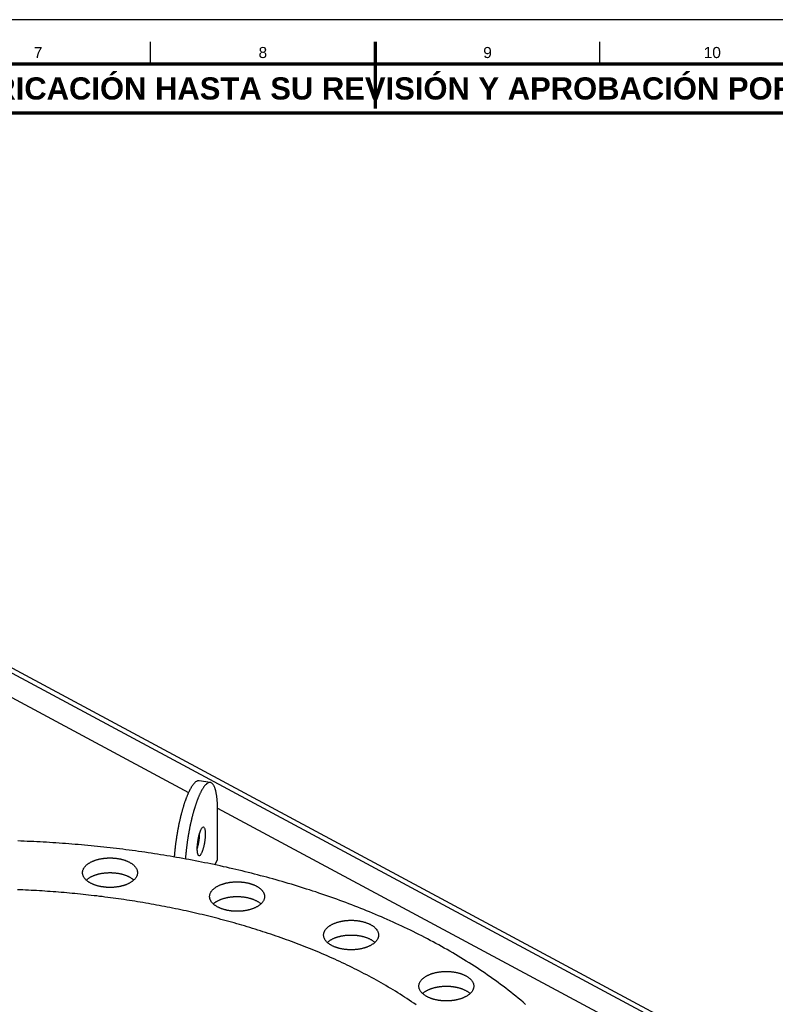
# Model space of a CAD drawing. Header units: millimetres. Extents: x 0 to 841, y 0 to 594.
# Tile 30 of 31: x 345 to 516, y 372 to 594. Entities that reach past the tile are written whole.
import ezdxf
from ezdxf.enums import TextEntityAlignment as Align

# ---------------------------------------------------------------- set-up
doc = ezdxf.new("R2010")
doc.units = ezdxf.units.MM
for name, color, linetype, lineweight in [('FINA', 7, 'CONTINUOUS', 25), ('MARCO', 7, 'CONTINUOUS', 70), ('TXT', 7, 'CONTINUOUS', 25)]:
    doc.layers.add(name, color=color, linetype=linetype, lineweight=lineweight)
doc.styles.add('STD', font='LiberationSans-Regular.ttf')
doc.styles.add('STDB', font='LiberationSans-Bold.ttf')

msp = doc.modelspace()

# ---------------------------------------------------------------- linework, layer by layer
at = {"layer": 'FINA'}
for p, q in [((374.81, 584), (374.81, 589)), ((425.5, 584), (425.5, 589)), ((476.19, 584), (476.19, 589))]:
    msp.add_line(p, q, dxfattribs=at)
msp.add_lwpolyline([(0, 0), (841, 0), (841, 594), (0, 594)], close=True, dxfattribs=at)
for points in [[(334.47, 451.57), (598.47, 309.83)], [(335.5, 452.12), (599.5, 310.38)], [(335.5, 445.48), (383.4, 419.76)], [(385.77, 422.39), (385.65, 422.4), (385.53, 422.39), (385.42, 422.36), (385.3, 422.32), (385.19, 422.26), (385.09, 422.2), (384.99, 422.13), (384.9, 422.05), (384.81, 421.97), (384.72, 421.89), (384.64, 421.8), (384.56, 421.71), (384.49, 421.62), (384.41, 421.52), (384.34, 421.42), (384.27, 421.33), (384.2, 421.23), (384.14, 421.13), (384.07, 421.02), (384.01, 420.92), (383.95, 420.82), (383.89, 420.71), (383.83, 420.61), (383.77, 420.5), (383.71, 420.4), (383.66, 420.29), (383.6, 420.18), (383.55, 420.07), (383.5, 419.97), (383.44, 419.86), (383.39, 419.75), (383.34, 419.64), (383.29, 419.53), (383.24, 419.42), (383.2, 419.31), (383.15, 419.2), (383.1, 419.08), (383.06, 418.97), (383.01, 418.86), (382.97, 418.75), (382.92, 418.64), (382.88, 418.52), (382.84, 418.41), (382.8, 418.3), (382.75, 418.19), (382.71, 418.07), (382.67, 417.96), (382.63, 417.85), (382.59, 417.73), (382.55, 417.62), (382.51, 417.5), (382.48, 417.39), (382.44, 417.27), (382.4, 417.16), (382.36, 417.05), (382.33, 416.93), (382.29, 416.82), (382.25, 416.7), (382.22, 416.59), (382.18, 416.47), (382.15, 416.35), (382.11, 416.24), (382.08, 416.12), (382.05, 416.01), (382.01, 415.89), (381.98, 415.78), (381.95, 415.66), (381.92, 415.54), (381.88, 415.43), (381.85, 415.31), (381.82, 415.19), (381.79, 415.08), (381.76, 414.96), (381.73, 414.84), (381.7, 414.73), (381.67, 414.61), (381.64, 414.49), (381.61, 414.38), (381.58, 414.26), (381.55, 414.14), (381.53, 414.03), (381.5, 413.91), (381.47, 413.79), (381.44, 413.67), (381.42, 413.56), (381.39, 413.44), (381.36, 413.32), (381.34, 413.2), (381.31, 413.09), (381.29, 412.97), (381.26, 412.85), (381.23, 412.73), (381.21, 412.61), (381.19, 412.5), (381.16, 412.38), (381.14, 412.26), (381.11, 412.14), (381.09, 412.02), (381.07, 411.91), (381.04, 411.79), (381.02, 411.67), (381, 411.55), (380.98, 411.43), (380.95, 411.31), (380.93, 411.19), (380.91, 411.08), (380.89, 410.96), (380.87, 410.84), (380.85, 410.72), (380.83, 410.6), (380.81, 410.48), (380.79, 410.36), (380.77, 410.24), (380.75, 410.13), (380.73, 410.01), (380.71, 409.89), (380.69, 409.77), (380.67, 409.65), (380.65, 409.53), (380.64, 409.41), (380.62, 409.29), (380.6, 409.17), (380.58, 409.05), (380.57, 408.93), (380.55, 408.81), (380.53, 408.69), (380.52, 408.58), (380.5, 408.46), (380.48, 408.34), (380.47, 408.22), (380.45, 408.1), (380.44, 407.98), (380.42, 407.86), (380.41, 407.74), (380.4, 407.62), (380.38, 407.5), (380.37, 407.38), (380.35, 407.26), (380.34, 407.14), (380.33, 407.02), (380.32, 406.9), (380.3, 406.78), (380.29, 406.66), (380.28, 406.54), (380.27, 406.42), (380.26, 406.3), (380.25, 406.18), (380.23, 406.06), (380.22, 405.94), (380.21, 405.82), (380.2, 405.7), (380.19, 405.58), (380.18, 405.46), (380.18, 405.34), (380.17, 405.22)], [(388.3, 422), (388.18, 422.01), (388.06, 422), (387.94, 421.97), (387.83, 421.93), (387.72, 421.88), (387.62, 421.81), (387.52, 421.74), (387.43, 421.67), (387.34, 421.59), (387.25, 421.5), (387.17, 421.42), (387.09, 421.33), (387.01, 421.23), (386.94, 421.14), (386.87, 421.04), (386.8, 420.94), (386.73, 420.85), (386.66, 420.74), (386.6, 420.64), (386.54, 420.54), (386.47, 420.44), (386.41, 420.33), (386.35, 420.23), (386.3, 420.12), (386.24, 420.02), (386.18, 419.91), (386.13, 419.8), (386.08, 419.7), (386.02, 419.59), (385.97, 419.48), (385.92, 419.37), (385.87, 419.26), (385.82, 419.15), (385.77, 419.04), (385.73, 418.93), (385.68, 418.82), (385.63, 418.71), (385.59, 418.6), (385.54, 418.49), (385.5, 418.38), (385.45, 418.26), (385.41, 418.15), (385.37, 418.04), (385.33, 417.93), (385.28, 417.81), (385.24, 417.7), (385.2, 417.59), (385.16, 417.48), (385.12, 417.36), (385.08, 417.25), (385.04, 417.13), (385.01, 417.02), (384.97, 416.91), (384.93, 416.79), (384.89, 416.68), (384.86, 416.56), (384.82, 416.45), (384.78, 416.33), (384.75, 416.22), (384.71, 416.1), (384.68, 415.99), (384.65, 415.87), (384.61, 415.76), (384.58, 415.64), (384.54, 415.53), (384.51, 415.41), (384.48, 415.3), (384.45, 415.18), (384.42, 415.07), (384.38, 414.95), (384.35, 414.83), (384.32, 414.72), (384.29, 414.6), (384.26, 414.48), (384.23, 414.37), (384.2, 414.25), (384.17, 414.14), (384.14, 414.02), (384.11, 413.9), (384.09, 413.79), (384.06, 413.67), (384.03, 413.55), (384, 413.43), (383.97, 413.32), (383.95, 413.2), (383.92, 413.08), (383.89, 412.97), (383.87, 412.85), (383.84, 412.73), (383.82, 412.61), (383.79, 412.5), (383.77, 412.38), (383.74, 412.26), (383.72, 412.14), (383.69, 412.03), (383.67, 411.91), (383.64, 411.79), (383.62, 411.67), (383.6, 411.55), (383.57, 411.44), (383.55, 411.32), (383.53, 411.2), (383.51, 411.08), (383.49, 410.96), (383.46, 410.85), (383.44, 410.73), (383.42, 410.61), (383.4, 410.49), (383.38, 410.37), (383.36, 410.25), (383.34, 410.14), (383.32, 410.02), (383.3, 409.9), (383.28, 409.78), (383.26, 409.66), (383.24, 409.54), (383.22, 409.42), (383.2, 409.31), (383.18, 409.19), (383.17, 409.07), (383.15, 408.95), (383.13, 408.83), (383.11, 408.71), (383.1, 408.59), (383.08, 408.47), (383.06, 408.35), (383.05, 408.24), (383.03, 408.12), (383.02, 408), (383, 407.88), (382.98, 407.76), (382.97, 407.64), (382.95, 407.52), (382.94, 407.4), (382.93, 407.28), (382.91, 407.16), (382.9, 407.04), (382.88, 406.92), (382.87, 406.8), (382.86, 406.68), (382.85, 406.57), (382.83, 406.45), (382.82, 406.33), (382.81, 406.21), (382.8, 406.09), (382.79, 405.97), (382.77, 405.85), (382.76, 405.73), (382.75, 405.61), (382.74, 405.49), (382.73, 405.37), (382.72, 405.25), (382.71, 405.13), (382.7, 405.01), (382.7, 404.89), (382.69, 404.77)], [(388.3, 422), (385.77, 422.39)], [(389.95, 415.67), (389.95, 415.79), (389.95, 415.91), (389.95, 416.03), (389.94, 416.15), (389.94, 416.27), (389.94, 416.39), (389.94, 416.51), (389.93, 416.63), (389.93, 416.75), (389.93, 416.87), (389.92, 416.99), (389.92, 417.11), (389.91, 417.23), (389.9, 417.35), (389.9, 417.47), (389.89, 417.59), (389.88, 417.71), (389.87, 417.83), (389.86, 417.95), (389.85, 418.07), (389.84, 418.19), (389.83, 418.3), (389.82, 418.42), (389.8, 418.54), (389.79, 418.66), (389.77, 418.78), (389.76, 418.9), (389.74, 419.02), (389.72, 419.14), (389.7, 419.26), (389.68, 419.38), (389.66, 419.49), (389.64, 419.61), (389.62, 419.73), (389.59, 419.85), (389.57, 419.96), (389.54, 420.08), (389.51, 420.2), (389.48, 420.31), (389.44, 420.43), (389.41, 420.54), (389.37, 420.66), (389.33, 420.77), (389.29, 420.88), (389.24, 421), (389.2, 421.1), (389.14, 421.21), (389.09, 421.32), (389.03, 421.42), (388.96, 421.52), (388.89, 421.62), (388.81, 421.71), (388.72, 421.79), (388.63, 421.87), (388.52, 421.93), (388.41, 421.97), (388.3, 422)], [(389.94, 416.25), (506.01, 353.93)], [(389.95, 404.59), (389.95, 415.67)], [(385.76, 405.5), (385.66, 405.55), (385.58, 405.64), (385.53, 405.75), (385.49, 405.86), (385.46, 405.98), (385.43, 406.1), (385.41, 406.22), (385.4, 406.34), (385.38, 406.46), (385.38, 406.58), (385.37, 406.7), (385.36, 406.82), (385.36, 406.94), (385.36, 407.06), (385.36, 407.18), (385.36, 407.3), (385.37, 407.42), (385.37, 407.54), (385.38, 407.66), (385.39, 407.78), (385.4, 407.9), (385.41, 408.02), (385.42, 408.14), (385.43, 408.26), (385.45, 408.38), (385.46, 408.5), (385.48, 408.62), (385.49, 408.74), (385.51, 408.85), (385.53, 408.97), (385.55, 409.09), (385.57, 409.21), (385.59, 409.33), (385.61, 409.45), (385.64, 409.57), (385.66, 409.68), (385.69, 409.8), (385.72, 409.92), (385.74, 410.04), (385.77, 410.15), (385.81, 410.27), (385.84, 410.38), (385.87, 410.5), (385.91, 410.61), (385.94, 410.73), (385.98, 410.84), (386.02, 410.96), (386.06, 411.07), (386.11, 411.18), (386.16, 411.29), (386.21, 411.4), (386.26, 411.51), (386.32, 411.61), (386.39, 411.71), (386.46, 411.81), (386.54, 411.9), (386.64, 411.96), (386.76, 411.98)], [(386.76, 411.98), (386.87, 411.92), (386.95, 411.82), (387, 411.71), (387.04, 411.58), (387.08, 411.46), (387.1, 411.33), (387.12, 411.2), (387.13, 411.08), (387.15, 410.95), (387.15, 410.82), (387.16, 410.69), (387.16, 410.56), (387.16, 410.43)], [(459.4, 371.98), (458.86, 372.45), (458.31, 372.91), (457.75, 373.37), (457.2, 373.83), (456.64, 374.28), (456.07, 374.73), (455.51, 375.18), (454.93, 375.62), (454.36, 376.05), (453.79, 376.48), (453.21, 376.91), (452.62, 377.34), (452.04, 377.76), (451.45, 378.17), (450.86, 378.59), (450.27, 378.99), (449.67, 379.4), (449.07, 379.8), (448.47, 380.2), (447.87, 380.59), (447.27, 380.98), (446.66, 381.37), (446.05, 381.75), (445.44, 382.13), (444.82, 382.51), (444.21, 382.88), (443.59, 383.25), (442.97, 383.61), (442.34, 383.98), (441.72, 384.34), (441.09, 384.69), (440.46, 385.04), (439.83, 385.39), (439.2, 385.74), (438.57, 386.08), (437.93, 386.42), (437.29, 386.75), (436.66, 387.09), (436.02, 387.41), (435.37, 387.74), (434.73, 388.06), (434.08, 388.38), (433.44, 388.7), (432.79, 389.01), (432.14, 389.32), (431.49, 389.63), (430.83, 389.94), (430.18, 390.24), (429.53, 390.54), (428.87, 390.83), (428.21, 391.12), (427.55, 391.41), (426.89, 391.7), (426.23, 391.98), (425.57, 392.27), (424.9, 392.54), (424.24, 392.82), (423.57, 393.09), (422.9, 393.36), (422.23, 393.63), (421.56, 393.89), (420.89, 394.16), (420.22, 394.42), (419.55, 394.67), (418.87, 394.93), (418.2, 395.18), (417.52, 395.42), (416.84, 395.67), (416.17, 395.91), (415.49, 396.15), (414.81, 396.39), (414.13, 396.63), (413.45, 396.86), (412.76, 397.09), (412.08, 397.32), (411.4, 397.54), (410.71, 397.77), (410.02, 397.99), (409.34, 398.2), (408.65, 398.42), (407.96, 398.63), (407.27, 398.84), (406.58, 399.05), (405.89, 399.26), (405.2, 399.46), (404.51, 399.66), (403.82, 399.86), (403.13, 400.05), (402.43, 400.25), (401.74, 400.44), (401.04, 400.63), (400.35, 400.82), (399.65, 401), (398.95, 401.18), (398.26, 401.36), (397.56, 401.54), (396.86, 401.71), (396.16, 401.89), (395.46, 402.06), (394.76, 402.23), (394.06, 402.39), (393.36, 402.56), (392.66, 402.72), (391.95, 402.88), (391.25, 403.03), (390.55, 403.19), (389.84, 403.34), (389.14, 403.49), (388.44, 403.64), (387.73, 403.79), (387.02, 403.93), (386.32, 404.07), (385.61, 404.21), (384.91, 404.35), (384.2, 404.49), (383.49, 404.62), (382.78, 404.75), (382.07, 404.88), (381.36, 405.01), (380.66, 405.13), (379.95, 405.26), (379.24, 405.38), (378.53, 405.5), (377.81, 405.61), (377.1, 405.73), (376.39, 405.84), (375.68, 405.95), (374.97, 406.06), (374.26, 406.17), (373.54, 406.27), (372.83, 406.37), (372.12, 406.47), (371.4, 406.57), (370.69, 406.67), (369.98, 406.76), (369.26, 406.85), (368.55, 406.94), (367.83, 407.03), (367.12, 407.12), (366.4, 407.2), (365.69, 407.29), (364.97, 407.37), (364.25, 407.44), (363.54, 407.52), (362.82, 407.6), (362.11, 407.67), (361.39, 407.74), (360.67, 407.81), (359.95, 407.87), (359.24, 407.94), (358.52, 408), (357.8, 408.06), (357.08, 408.12), (356.37, 408.18), (355.65, 408.23), (354.93, 408.28), (354.21, 408.33), (353.49, 408.38), (352.77, 408.43), (352.06, 408.48), (351.34, 408.52), (350.62, 408.56), (349.9, 408.6), (349.18, 408.64), (348.46, 408.67), (347.74, 408.71), (347.02, 408.74), (346.3, 408.77), (345.58, 408.79), (344.86, 408.82)], [(385.36, 407.07), (385.4, 407.19), (385.43, 407.31), (385.46, 407.43), (385.49, 407.55), (385.52, 407.67), (385.55, 407.79), (385.58, 407.91), (385.61, 408.03), (385.63, 408.15), (385.66, 408.27), (385.68, 408.39), (385.7, 408.51), (385.72, 408.63), (385.74, 408.76), (385.76, 408.88), (385.78, 409), (385.8, 409.12), (385.81, 409.25), (385.83, 409.37), (385.84, 409.49), (385.85, 409.61), (385.86, 409.74), (385.87, 409.86), (385.88, 409.98), (385.89, 410.11), (385.89, 410.23), (385.9, 410.35), (385.9, 410.48), (385.9, 410.6)], [(387.16, 410.43), (387.16, 410.31), (387.16, 410.19), (387.16, 410.07), (387.15, 409.95), (387.14, 409.83), (387.14, 409.71), (387.13, 409.59), (387.12, 409.47), (387.11, 409.35), (387.09, 409.23), (387.08, 409.11), (387.07, 408.99), (387.05, 408.87), (387.03, 408.75), (387.01, 408.63), (387, 408.51), (386.98, 408.39), (386.96, 408.27), (386.93, 408.16), (386.91, 408.04), (386.89, 407.92), (386.86, 407.8), (386.84, 407.68), (386.81, 407.57), (386.78, 407.45), (386.75, 407.33), (386.72, 407.21), (386.69, 407.1), (386.65, 406.98), (386.62, 406.87), (386.58, 406.75), (386.54, 406.64), (386.5, 406.52), (386.46, 406.41), (386.42, 406.3), (386.37, 406.19), (386.32, 406.08), (386.26, 405.97), (386.2, 405.87), (386.14, 405.76), (386.07, 405.67), (385.98, 405.58), (385.88, 405.51), (385.76, 405.5)], [(359.48, 401.67), (359.49, 401.8), (359.5, 401.92), (359.52, 402.03), (359.55, 402.15), (359.58, 402.27), (359.62, 402.38), (359.67, 402.49), (359.73, 402.6), (359.79, 402.7), (359.85, 402.8), (359.92, 402.9), (359.99, 403), (360.07, 403.09), (360.15, 403.18), (360.24, 403.27), (360.32, 403.35), (360.41, 403.43), (360.51, 403.51), (360.6, 403.58), (360.7, 403.65), (360.8, 403.72), (360.9, 403.79), (361, 403.85), (361.1, 403.92), (361.2, 403.98), (361.31, 404.03), (361.42, 404.09), (361.53, 404.14), (361.63, 404.2), (361.74, 404.25), (361.85, 404.29), (361.97, 404.34), (362.08, 404.38), (362.19, 404.42), (362.3, 404.47), (362.42, 404.5), (362.53, 404.54), (362.65, 404.58), (362.76, 404.61), (362.88, 404.64), (363, 404.67), (363.11, 404.7), (363.23, 404.73), (363.35, 404.76), (363.47, 404.78), (363.58, 404.81), (363.7, 404.83), (363.82, 404.85), (363.94, 404.87), (364.06, 404.89), (364.18, 404.9), (364.3, 404.92), (364.42, 404.93), (364.54, 404.95), (364.66, 404.96), (364.78, 404.97), (364.9, 404.98), (365.02, 404.98), (365.14, 404.99), (365.26, 404.99), (365.38, 405), (365.5, 405), (365.62, 405), (365.74, 405), (365.86, 405), (365.98, 405), (366.1, 404.99), (366.22, 404.99), (366.34, 404.98), (366.46, 404.98), (366.58, 404.97), (366.7, 404.96), (366.82, 404.95), (366.94, 404.93), (367.06, 404.92), (367.18, 404.9), (367.3, 404.89), (367.42, 404.87), (367.54, 404.85), (367.66, 404.83), (367.78, 404.81), (367.9, 404.78), (368.01, 404.76), (368.13, 404.73), (368.25, 404.7), (368.37, 404.67), (368.48, 404.64), (368.6, 404.61), (368.71, 404.58), (368.83, 404.54), (368.94, 404.5), (369.06, 404.47), (369.17, 404.42), (369.28, 404.38), (369.4, 404.34), (369.51, 404.29), (369.62, 404.25), (369.73, 404.2), (369.84, 404.14), (369.94, 404.09), (370.05, 404.03), (370.16, 403.98), (370.26, 403.92), (370.36, 403.85), (370.47, 403.79), (370.57, 403.72), (370.67, 403.65), (370.76, 403.58), (370.86, 403.51), (370.95, 403.43), (371.04, 403.35), (371.13, 403.27), (371.21, 403.18), (371.29, 403.09), (371.37, 403), (371.44, 402.9), (371.51, 402.8), (371.58, 402.7), (371.64, 402.6), (371.69, 402.49), (371.74, 402.38), (371.78, 402.27), (371.82, 402.15), (371.84, 402.03), (371.86, 401.92), (371.88, 401.8), (371.88, 401.67)], [(389.34, 403.45), (389.95, 404.59)], [(370.06, 399.32), (369.96, 399.27), (369.85, 399.21), (369.74, 399.16), (369.63, 399.11), (369.52, 399.06), (369.41, 399.02), (369.3, 398.97), (369.18, 398.93), (369.07, 398.89), (368.96, 398.85), (368.84, 398.81), (368.73, 398.78), (368.61, 398.74), (368.49, 398.71), (368.38, 398.68), (368.26, 398.65), (368.14, 398.62), (368.02, 398.59), (367.91, 398.57), (367.79, 398.55), (367.67, 398.52), (367.55, 398.5), (367.43, 398.48), (367.31, 398.46), (367.19, 398.45), (367.07, 398.43), (366.95, 398.42), (366.83, 398.41), (366.71, 398.39), (366.59, 398.38), (366.47, 398.37), (366.35, 398.37), (366.23, 398.36), (366.11, 398.36), (365.99, 398.35), (365.87, 398.35), (365.75, 398.35), (365.63, 398.35), (365.51, 398.35), (365.39, 398.35), (365.27, 398.35), (365.15, 398.36), (365.03, 398.37), (364.91, 398.37), (364.79, 398.38), (364.67, 398.39), (364.55, 398.4), (364.43, 398.42), (364.31, 398.43), (364.19, 398.45), (364.07, 398.46), (363.95, 398.48), (363.83, 398.5), (363.71, 398.52), (363.59, 398.54), (363.47, 398.57), (363.35, 398.59), (363.24, 398.62), (363.12, 398.64), (363, 398.67), (362.89, 398.7), (362.77, 398.74), (362.65, 398.77), (362.54, 398.81), (362.42, 398.84), (362.31, 398.88), (362.2, 398.92), (362.08, 398.97), (361.97, 399.01), (361.86, 399.06), (361.75, 399.1), (361.64, 399.15), (361.53, 399.2), (361.42, 399.26), (361.31, 399.31), (361.21, 399.37), (361.1, 399.43), (361, 399.49), (360.9, 399.56), (360.8, 399.63), (360.7, 399.69), (360.6, 399.77), (360.51, 399.84), (360.42, 399.92), (360.33, 400), (360.24, 400.08), (360.15, 400.17), (360.07, 400.26), (359.99, 400.35), (359.92, 400.45), (359.85, 400.54), (359.79, 400.65), (359.73, 400.75), (359.67, 400.86), (359.62, 400.97), (359.58, 401.08), (359.55, 401.2), (359.52, 401.32), (359.5, 401.43), (359.49, 401.55), (359.48, 401.67)], [(360.31, 400.01), (360.4, 400.09), (360.49, 400.17), (360.59, 400.25), (360.68, 400.32), (360.78, 400.39), (360.88, 400.46), (360.98, 400.52), (361.09, 400.59), (361.19, 400.65), (361.3, 400.71), (361.4, 400.76), (361.51, 400.82), (361.62, 400.87), (361.73, 400.92), (361.84, 400.97), (361.95, 401.01), (362.07, 401.06), (362.18, 401.1), (362.29, 401.14), (362.41, 401.18), (362.52, 401.22), (362.64, 401.25), (362.75, 401.29), (362.87, 401.32), (362.99, 401.35), (363.11, 401.38), (363.22, 401.41), (363.34, 401.43), (363.46, 401.46), (363.58, 401.48), (363.7, 401.51), (363.82, 401.53), (363.93, 401.55), (364.05, 401.56), (364.17, 401.58), (364.29, 401.6), (364.41, 401.61), (364.53, 401.62), (364.65, 401.63), (364.78, 401.64), (364.9, 401.65), (365.02, 401.66), (365.14, 401.67), (365.26, 401.67), (365.38, 401.68), (365.5, 401.68), (365.62, 401.68), (365.74, 401.68), (365.86, 401.68), (365.98, 401.68), (366.1, 401.67), (366.22, 401.67), (366.35, 401.66), (366.47, 401.65), (366.59, 401.64), (366.71, 401.63), (366.83, 401.62), (366.95, 401.61), (367.07, 401.6), (367.19, 401.58), (367.31, 401.56), (367.43, 401.55), (367.55, 401.53), (367.67, 401.51), (367.78, 401.48), (367.9, 401.46), (368.02, 401.43), (368.14, 401.41), (368.26, 401.38), (368.37, 401.35), (368.49, 401.32), (368.61, 401.29), (368.72, 401.25), (368.84, 401.22), (368.95, 401.18), (369.07, 401.14), (369.18, 401.1), (369.29, 401.06), (369.41, 401.01), (369.52, 400.97), (369.63, 400.92), (369.74, 400.87), (369.85, 400.82), (369.96, 400.76), (370.06, 400.71), (370.17, 400.65), (370.27, 400.59), (370.38, 400.52), (370.48, 400.46), (370.58, 400.39), (370.68, 400.32), (370.78, 400.25), (370.87, 400.17), (370.96, 400.09), (371.05, 400.01)], [(371.88, 401.67), (371.87, 401.55), (371.86, 401.43), (371.84, 401.3), (371.81, 401.18), (371.77, 401.06), (371.73, 400.95), (371.68, 400.83), (371.62, 400.72), (371.56, 400.61), (371.49, 400.51), (371.41, 400.41), (371.34, 400.31), (371.25, 400.22), (371.17, 400.13), (371.08, 400.04), (370.99, 399.96), (370.89, 399.87), (370.8, 399.8), (370.7, 399.72), (370.6, 399.65), (370.49, 399.58), (370.39, 399.51), (370.28, 399.44), (370.17, 399.38), (370.06, 399.32)], [(388.15, 396.29), (388.15, 396.41), (388.17, 396.53), (388.19, 396.65), (388.21, 396.77), (388.25, 396.88), (388.29, 396.99), (388.34, 397.1), (388.39, 397.21), (388.45, 397.32), (388.52, 397.42), (388.59, 397.52), (388.66, 397.61), (388.74, 397.7), (388.82, 397.79), (388.9, 397.88), (388.99, 397.96), (389.08, 398.04), (389.17, 398.12), (389.27, 398.2), (389.36, 398.27), (389.46, 398.34), (389.56, 398.4), (389.66, 398.47), (389.77, 398.53), (389.87, 398.59), (389.98, 398.65), (390.08, 398.7), (390.19, 398.76), (390.3, 398.81), (390.41, 398.86), (390.52, 398.91), (390.63, 398.95), (390.75, 399), (390.86, 399.04), (390.97, 399.08), (391.09, 399.12), (391.2, 399.16), (391.32, 399.19), (391.43, 399.23), (391.55, 399.26), (391.66, 399.29), (391.78, 399.32), (391.9, 399.35), (392.02, 399.37), (392.13, 399.4), (392.25, 399.42), (392.37, 399.44), (392.49, 399.46), (392.61, 399.48), (392.73, 399.5), (392.85, 399.52), (392.97, 399.53), (393.09, 399.55), (393.21, 399.56), (393.33, 399.57), (393.45, 399.58), (393.57, 399.59), (393.69, 399.6), (393.81, 399.6), (393.93, 399.61), (394.05, 399.61), (394.17, 399.62), (394.29, 399.62), (394.41, 399.62), (394.53, 399.62), (394.65, 399.61), (394.77, 399.61), (394.89, 399.6), (395.01, 399.6), (395.13, 399.59), (395.25, 399.58), (395.37, 399.57), (395.49, 399.56), (395.61, 399.55), (395.73, 399.53), (395.85, 399.52), (395.97, 399.5), (396.09, 399.48), (396.21, 399.46), (396.33, 399.44), (396.45, 399.42), (396.56, 399.4), (396.68, 399.37), (396.8, 399.35), (396.92, 399.32), (397.03, 399.29), (397.15, 399.26), (397.27, 399.23), (397.38, 399.19), (397.5, 399.16), (397.61, 399.12), (397.72, 399.08), (397.84, 399.04), (397.95, 399), (398.06, 398.95), (398.17, 398.91), (398.29, 398.86), (398.4, 398.81), (398.5, 398.76), (398.61, 398.7), (398.72, 398.65), (398.82, 398.59), (398.93, 398.53), (399.03, 398.47), (399.13, 398.4), (399.23, 398.34), (399.33, 398.27), (399.43, 398.2), (399.52, 398.12), (399.62, 398.04), (399.71, 397.96), (399.79, 397.88), (399.88, 397.79), (399.96, 397.7), (400.04, 397.61), (400.11, 397.52), (400.18, 397.42), (400.24, 397.32), (400.3, 397.21), (400.36, 397.1), (400.41, 396.99), (400.45, 396.88), (400.48, 396.77), (400.51, 396.65), (400.53, 396.53), (400.54, 396.41), (400.55, 396.29)], [(434.71, 371.88), (434.2, 372.23), (433.69, 372.58), (433.17, 372.92), (432.66, 373.27), (432.14, 373.6), (431.62, 373.94), (431.1, 374.27), (430.57, 374.6), (430.04, 374.93), (429.52, 375.25), (428.99, 375.57), (428.45, 375.89), (427.92, 376.2), (427.39, 376.52), (426.85, 376.82), (426.31, 377.13), (425.77, 377.43), (425.23, 377.73), (424.68, 378.03), (424.14, 378.32), (423.59, 378.61), (423.04, 378.9), (422.49, 379.19), (421.94, 379.47), (421.39, 379.75), (420.84, 380.03), (420.28, 380.3), (419.73, 380.58), (419.17, 380.85), (418.61, 381.11), (418.05, 381.38), (417.49, 381.64), (416.93, 381.9), (416.36, 382.16), (415.8, 382.41), (415.23, 382.66), (414.66, 382.91), (414.1, 383.16), (413.53, 383.4), (412.96, 383.64), (412.39, 383.88), (411.81, 384.12), (411.24, 384.36), (410.67, 384.59), (410.09, 384.82), (409.51, 385.04), (408.94, 385.27), (408.36, 385.49), (407.78, 385.71), (407.2, 385.93), (406.62, 386.15), (406.04, 386.36), (405.46, 386.57), (404.87, 386.78), (404.29, 386.99), (403.7, 387.19), (403.12, 387.39), (402.53, 387.6), (401.95, 387.79), (401.36, 387.99), (400.77, 388.18), (400.18, 388.37), (399.59, 388.56), (399, 388.75), (398.41, 388.94), (397.82, 389.12), (397.23, 389.3), (396.63, 389.48), (396.04, 389.66), (395.44, 389.83), (394.85, 390), (394.25, 390.17), (393.66, 390.34), (393.06, 390.51), (392.46, 390.67), (391.87, 390.84), (391.27, 391), (390.67, 391.15), (390.07, 391.31), (389.47, 391.47), (388.87, 391.62), (388.27, 391.77), (387.67, 391.92), (387.07, 392.06), (386.46, 392.21), (385.86, 392.35), (385.26, 392.49), (384.66, 392.63), (384.05, 392.77), (383.45, 392.9), (382.84, 393.04), (382.24, 393.17), (381.63, 393.3), (381.02, 393.43), (380.42, 393.55), (379.81, 393.68), (379.2, 393.8), (378.6, 393.92), (377.99, 394.04), (377.38, 394.15), (376.77, 394.27), (376.16, 394.38), (375.55, 394.49), (374.94, 394.6), (374.33, 394.71), (373.72, 394.82), (373.11, 394.92), (372.5, 395.02), (371.89, 395.12), (371.28, 395.22), (370.67, 395.32), (370.06, 395.41), (369.44, 395.51), (368.83, 395.6), (368.22, 395.69), (367.6, 395.78), (366.99, 395.86), (366.38, 395.95), (365.76, 396.03), (365.15, 396.11), (364.54, 396.19), (363.92, 396.27), (363.31, 396.34), (362.69, 396.42), (362.08, 396.49), (361.46, 396.56), (360.84, 396.63), (360.23, 396.7), (359.61, 396.76), (359, 396.83), (358.38, 396.89), (357.76, 396.95), (357.15, 397.01), (356.53, 397.07), (355.91, 397.12), (355.3, 397.18), (354.68, 397.23), (354.06, 397.28), (353.44, 397.33), (352.83, 397.37), (352.21, 397.42), (351.59, 397.46), (350.97, 397.51), (350.36, 397.55), (349.74, 397.58), (349.12, 397.62), (348.5, 397.66), (347.88, 397.69), (347.26, 397.72), (346.65, 397.75), (346.03, 397.78), (345.41, 397.81), (344.79, 397.83)], [(434.71, 371.88), (434.2, 372.23), (433.69, 372.58), (433.17, 372.92), (432.66, 373.27), (432.14, 373.6), (431.62, 373.94), (431.1, 374.27), (430.57, 374.6), (430.04, 374.93), (429.52, 375.25), (428.99, 375.57), (428.45, 375.89), (427.92, 376.2), (427.39, 376.52), (426.85, 376.82), (426.31, 377.13), (425.77, 377.43), (425.23, 377.73), (424.68, 378.03), (424.14, 378.32), (423.59, 378.61), (423.04, 378.9), (422.49, 379.19), (421.94, 379.47), (421.39, 379.75), (420.84, 380.03), (420.28, 380.3), (419.73, 380.58), (419.17, 380.85), (418.61, 381.11), (418.05, 381.38), (417.49, 381.64), (416.93, 381.9), (416.36, 382.16), (415.8, 382.41), (415.23, 382.66), (414.66, 382.91), (414.1, 383.16), (413.53, 383.4), (412.96, 383.64), (412.39, 383.88), (411.81, 384.12), (411.24, 384.36), (410.67, 384.59), (410.09, 384.82), (409.51, 385.04), (408.94, 385.27), (408.36, 385.49), (407.78, 385.71), (407.2, 385.93), (406.62, 386.15), (406.04, 386.36), (405.46, 386.57), (404.87, 386.78), (404.29, 386.99), (403.7, 387.19), (403.12, 387.39), (402.53, 387.6), (401.95, 387.79), (401.36, 387.99), (400.77, 388.18), (400.18, 388.37), (399.59, 388.56), (399, 388.75), (398.41, 388.94), (397.82, 389.12), (397.23, 389.3), (396.63, 389.48), (396.04, 389.66), (395.44, 389.83), (394.85, 390), (394.25, 390.17), (393.66, 390.34), (393.06, 390.51), (392.46, 390.67), (391.87, 390.84), (391.27, 391), (390.67, 391.15), (390.07, 391.31), (389.47, 391.47), (388.87, 391.62), (388.27, 391.77), (387.67, 391.92), (387.07, 392.06), (386.46, 392.21), (385.86, 392.35), (385.26, 392.49), (384.66, 392.63), (384.05, 392.77), (383.45, 392.9), (382.84, 393.04), (382.24, 393.17), (381.63, 393.3), (381.02, 393.43), (380.42, 393.55), (379.81, 393.68), (379.2, 393.8), (378.6, 393.92), (377.99, 394.04), (377.38, 394.15), (376.77, 394.27), (376.16, 394.38), (375.55, 394.49), (374.94, 394.6), (374.33, 394.71), (373.72, 394.82), (373.11, 394.92), (372.5, 395.02), (371.89, 395.12), (371.28, 395.22), (370.67, 395.32), (370.06, 395.41), (369.44, 395.51), (368.83, 395.6), (368.22, 395.69), (367.6, 395.78), (366.99, 395.86), (366.38, 395.95), (365.76, 396.03), (365.15, 396.11), (364.54, 396.19), (363.92, 396.27), (363.31, 396.34), (362.69, 396.42), (362.08, 396.49), (361.46, 396.56), (360.84, 396.63), (360.23, 396.7), (359.61, 396.76), (359, 396.83), (358.38, 396.89), (357.76, 396.95), (357.15, 397.01), (356.53, 397.07), (355.91, 397.12), (355.3, 397.18), (354.68, 397.23), (354.06, 397.28), (353.44, 397.33), (352.83, 397.37), (352.21, 397.42), (351.59, 397.46), (350.97, 397.51), (350.36, 397.55), (349.74, 397.58), (349.12, 397.62), (348.5, 397.66), (347.88, 397.69), (347.26, 397.72), (346.65, 397.75), (346.03, 397.78), (345.41, 397.81), (344.79, 397.83)], [(398.73, 393.94), (398.62, 393.88), (398.52, 393.83), (398.41, 393.77), (398.3, 393.72), (398.19, 393.68), (398.08, 393.63), (397.96, 393.59), (397.85, 393.54), (397.74, 393.5), (397.62, 393.46), (397.51, 393.43), (397.39, 393.39), (397.28, 393.36), (397.16, 393.32), (397.04, 393.29), (396.93, 393.26), (396.81, 393.23), (396.69, 393.21), (396.57, 393.18), (396.46, 393.16), (396.34, 393.14), (396.22, 393.12), (396.1, 393.1), (395.98, 393.08), (395.86, 393.06), (395.74, 393.05), (395.62, 393.03), (395.5, 393.02), (395.38, 393.01), (395.26, 393), (395.14, 392.99), (395.02, 392.98), (394.9, 392.97), (394.78, 392.97), (394.66, 392.97), (394.54, 392.96), (394.42, 392.96), (394.3, 392.96), (394.18, 392.96), (394.06, 392.96), (393.94, 392.97), (393.81, 392.97), (393.69, 392.98), (393.57, 392.99), (393.45, 393), (393.33, 393.01), (393.21, 393.02), (393.09, 393.03), (392.97, 393.04), (392.85, 393.06), (392.73, 393.08), (392.61, 393.09), (392.5, 393.11), (392.38, 393.13), (392.26, 393.16), (392.14, 393.18), (392.02, 393.2), (391.9, 393.23), (391.79, 393.26), (391.67, 393.29), (391.55, 393.32), (391.44, 393.35), (391.32, 393.39), (391.21, 393.42), (391.09, 393.46), (390.98, 393.5), (390.86, 393.54), (390.75, 393.58), (390.64, 393.62), (390.53, 393.67), (390.42, 393.72), (390.31, 393.77), (390.2, 393.82), (390.09, 393.87), (389.98, 393.93), (389.88, 393.99), (389.77, 394.05), (389.67, 394.11), (389.57, 394.17), (389.47, 394.24), (389.37, 394.31), (389.27, 394.38), (389.18, 394.46), (389.08, 394.53), (388.99, 394.61), (388.91, 394.7), (388.82, 394.78), (388.74, 394.87), (388.66, 394.96), (388.59, 395.06), (388.52, 395.16), (388.45, 395.26), (388.39, 395.37), (388.34, 395.47), (388.29, 395.58), (388.25, 395.7), (388.21, 395.81), (388.19, 395.93), (388.17, 396.05), (388.15, 396.17), (388.15, 396.29)], [(388.98, 394.63), (389.07, 394.71), (389.16, 394.79), (389.25, 394.86), (389.35, 394.94), (389.45, 395.01), (389.55, 395.07), (389.65, 395.14), (389.75, 395.2), (389.86, 395.26), (389.97, 395.32), (390.07, 395.38), (390.18, 395.43), (390.29, 395.48), (390.4, 395.53), (390.51, 395.58), (390.62, 395.63), (390.73, 395.67), (390.85, 395.71), (390.96, 395.75), (391.08, 395.79), (391.19, 395.83), (391.31, 395.87), (391.42, 395.9), (391.54, 395.93), (391.66, 395.96), (391.77, 395.99), (391.89, 396.02), (392.01, 396.05), (392.13, 396.07), (392.25, 396.1), (392.36, 396.12), (392.48, 396.14), (392.6, 396.16), (392.72, 396.18), (392.84, 396.2), (392.96, 396.21), (393.08, 396.22), (393.2, 396.24), (393.32, 396.25), (393.44, 396.26), (393.56, 396.27), (393.68, 396.28), (393.8, 396.28), (393.93, 396.29), (394.05, 396.29), (394.17, 396.29), (394.29, 396.29), (394.41, 396.29), (394.53, 396.29), (394.65, 396.29), (394.77, 396.29), (394.89, 396.28), (395.01, 396.28), (395.13, 396.27), (395.25, 396.26), (395.37, 396.25), (395.5, 396.24), (395.62, 396.22), (395.74, 396.21), (395.86, 396.2), (395.98, 396.18), (396.09, 396.16), (396.21, 396.14), (396.33, 396.12), (396.45, 396.1), (396.57, 396.07), (396.69, 396.05), (396.81, 396.02), (396.92, 395.99), (397.04, 395.96), (397.16, 395.93), (397.27, 395.9), (397.39, 395.87), (397.51, 395.83), (397.62, 395.79), (397.74, 395.75), (397.85, 395.71), (397.96, 395.67), (398.07, 395.63), (398.19, 395.58), (398.3, 395.53), (398.41, 395.48), (398.52, 395.43), (398.62, 395.38), (398.73, 395.32), (398.84, 395.26), (398.94, 395.2), (399.05, 395.14), (399.15, 395.07), (399.25, 395.01), (399.35, 394.94), (399.44, 394.86), (399.54, 394.79), (399.63, 394.71), (399.72, 394.63)], [(400.55, 396.29), (400.54, 396.16), (400.53, 396.04), (400.51, 395.92), (400.48, 395.8), (400.44, 395.68), (400.4, 395.56), (400.34, 395.45), (400.29, 395.34), (400.22, 395.23), (400.16, 395.12), (400.08, 395.02), (400, 394.93), (399.92, 394.83), (399.84, 394.74), (399.75, 394.65), (399.66, 394.57), (399.56, 394.49), (399.46, 394.41), (399.36, 394.33), (399.26, 394.26), (399.16, 394.19), (399.06, 394.12), (398.95, 394.06), (398.84, 394), (398.73, 393.94)], [(413.87, 387.61), (413.87, 387.73), (413.88, 387.85), (413.9, 387.97), (413.93, 388.09), (413.97, 388.21), (414.01, 388.32), (414.06, 388.43), (414.11, 388.54), (414.17, 388.64), (414.23, 388.74), (414.3, 388.84), (414.38, 388.94), (414.46, 389.03), (414.54, 389.12), (414.62, 389.2), (414.71, 389.29), (414.8, 389.37), (414.89, 389.44), (414.98, 389.52), (415.08, 389.59), (415.18, 389.66), (415.28, 389.73), (415.38, 389.79), (415.48, 389.86), (415.59, 389.92), (415.69, 389.97), (415.8, 390.03), (415.91, 390.08), (416.02, 390.13), (416.13, 390.18), (416.24, 390.23), (416.35, 390.28), (416.46, 390.32), (416.58, 390.36), (416.69, 390.4), (416.8, 390.44), (416.92, 390.48), (417.03, 390.52), (417.15, 390.55), (417.26, 390.58), (417.38, 390.61), (417.5, 390.64), (417.61, 390.67), (417.73, 390.7), (417.85, 390.72), (417.97, 390.75), (418.09, 390.77), (418.21, 390.79), (418.32, 390.81), (418.44, 390.83), (418.56, 390.84), (418.68, 390.86), (418.8, 390.87), (418.92, 390.88), (419.04, 390.9), (419.16, 390.91), (419.28, 390.91), (419.4, 390.92), (419.52, 390.93), (419.64, 390.93), (419.76, 390.94), (419.88, 390.94), (420, 390.94), (420.13, 390.94), (420.25, 390.94), (420.37, 390.94), (420.49, 390.93), (420.61, 390.93), (420.73, 390.92), (420.85, 390.91), (420.97, 390.91), (421.09, 390.9), (421.21, 390.88), (421.33, 390.87), (421.45, 390.86), (421.57, 390.84), (421.69, 390.83), (421.81, 390.81), (421.92, 390.79), (422.04, 390.77), (422.16, 390.75), (422.28, 390.72), (422.4, 390.7), (422.52, 390.67), (422.63, 390.64), (422.75, 390.61), (422.87, 390.58), (422.98, 390.55), (423.1, 390.52), (423.21, 390.48), (423.33, 390.44), (423.44, 390.4), (423.56, 390.36), (423.67, 390.32), (423.78, 390.28), (423.89, 390.23), (424, 390.18), (424.11, 390.13), (424.22, 390.08), (424.33, 390.03), (424.44, 389.97), (424.54, 389.92), (424.65, 389.86), (424.75, 389.79), (424.85, 389.73), (424.95, 389.66), (425.05, 389.59), (425.15, 389.52), (425.24, 389.44), (425.33, 389.37), (425.42, 389.29), (425.51, 389.2), (425.59, 389.12), (425.68, 389.03), (425.75, 388.94), (425.83, 388.84), (425.9, 388.74), (425.96, 388.64), (426.02, 388.54), (426.07, 388.43), (426.12, 388.32), (426.16, 388.21), (426.2, 388.09), (426.23, 387.97), (426.25, 387.85), (426.26, 387.73), (426.26, 387.61)], [(424.45, 385.26), (424.34, 385.2), (424.23, 385.15), (424.12, 385.1), (424.01, 385.05), (423.9, 385), (423.79, 384.95), (423.68, 384.91), (423.57, 384.87), (423.45, 384.83), (423.34, 384.79), (423.22, 384.75), (423.11, 384.71), (422.99, 384.68), (422.88, 384.65), (422.76, 384.62), (422.64, 384.59), (422.53, 384.56), (422.41, 384.53), (422.29, 384.51), (422.17, 384.48), (422.05, 384.46), (421.94, 384.44), (421.82, 384.42), (421.7, 384.4), (421.58, 384.39), (421.46, 384.37), (421.34, 384.36), (421.22, 384.34), (421.1, 384.33), (420.98, 384.32), (420.86, 384.31), (420.74, 384.31), (420.62, 384.3), (420.5, 384.29), (420.38, 384.29), (420.25, 384.29), (420.13, 384.29), (420.01, 384.29), (419.89, 384.29), (419.77, 384.29), (419.65, 384.29), (419.53, 384.3), (419.41, 384.3), (419.29, 384.31), (419.17, 384.32), (419.05, 384.33), (418.93, 384.34), (418.81, 384.35), (418.69, 384.37), (418.57, 384.38), (418.45, 384.4), (418.33, 384.42), (418.21, 384.44), (418.09, 384.46), (417.97, 384.48), (417.86, 384.5), (417.74, 384.53), (417.62, 384.56), (417.5, 384.58), (417.39, 384.61), (417.27, 384.64), (417.15, 384.68), (417.04, 384.71), (416.92, 384.75), (416.81, 384.78), (416.69, 384.82), (416.58, 384.86), (416.47, 384.9), (416.35, 384.95), (416.24, 384.99), (416.13, 385.04), (416.02, 385.09), (415.91, 385.14), (415.8, 385.2), (415.7, 385.25), (415.59, 385.31), (415.49, 385.37), (415.38, 385.43), (415.28, 385.5), (415.18, 385.56), (415.08, 385.63), (414.99, 385.71), (414.89, 385.78), (414.8, 385.86), (414.71, 385.94), (414.62, 386.02), (414.54, 386.11), (414.46, 386.2), (414.38, 386.29), (414.3, 386.38), (414.24, 386.48), (414.17, 386.59), (414.11, 386.69), (414.06, 386.8), (414.01, 386.91), (413.97, 387.02), (413.93, 387.14), (413.9, 387.25), (413.88, 387.37), (413.87, 387.49), (413.87, 387.61)], [(414.69, 385.95), (414.78, 386.03), (414.88, 386.11), (414.97, 386.19), (415.07, 386.26), (415.17, 386.33), (415.27, 386.4), (415.37, 386.46), (415.47, 386.53), (415.58, 386.59), (415.68, 386.64), (415.79, 386.7), (415.9, 386.75), (416.01, 386.81), (416.12, 386.86), (416.23, 386.9), (416.34, 386.95), (416.45, 387), (416.56, 387.04), (416.68, 387.08), (416.79, 387.12), (416.91, 387.16), (417.02, 387.19), (417.14, 387.23), (417.26, 387.26), (417.37, 387.29), (417.49, 387.32), (417.61, 387.35), (417.72, 387.37), (417.84, 387.4), (417.96, 387.42), (418.08, 387.44), (418.2, 387.46), (418.32, 387.48), (418.44, 387.5), (418.56, 387.52), (418.68, 387.53), (418.8, 387.55), (418.92, 387.56), (419.04, 387.57), (419.16, 387.58), (419.28, 387.59), (419.4, 387.6), (419.52, 387.61), (419.64, 387.61), (419.76, 387.62), (419.88, 387.62), (420, 387.62), (420.13, 387.62), (420.25, 387.62), (420.37, 387.62), (420.49, 387.61), (420.61, 387.61), (420.73, 387.6), (420.85, 387.59), (420.97, 387.58), (421.09, 387.57), (421.21, 387.56), (421.33, 387.55), (421.45, 387.53), (421.57, 387.52), (421.69, 387.5), (421.81, 387.48), (421.93, 387.46), (422.05, 387.44), (422.17, 387.42), (422.29, 387.4), (422.41, 387.37), (422.52, 387.35), (422.64, 387.32), (422.76, 387.29), (422.87, 387.26), (422.99, 387.23), (423.11, 387.19), (423.22, 387.16), (423.34, 387.12), (423.45, 387.08), (423.57, 387.04), (423.68, 387), (423.79, 386.95), (423.9, 386.9), (424.01, 386.86), (424.12, 386.81), (424.23, 386.75), (424.34, 386.7), (424.45, 386.64), (424.55, 386.59), (424.66, 386.53), (424.76, 386.46), (424.86, 386.4), (424.96, 386.33), (425.06, 386.26), (425.16, 386.19), (425.25, 386.11), (425.35, 386.03), (425.44, 385.95)], [(426.26, 387.61), (426.26, 387.49), (426.25, 387.36), (426.22, 387.24), (426.19, 387.12), (426.16, 387), (426.11, 386.89), (426.06, 386.77), (426, 386.66), (425.94, 386.55), (425.87, 386.45), (425.8, 386.35), (425.72, 386.25), (425.64, 386.16), (425.55, 386.07), (425.46, 385.98), (425.37, 385.89), (425.28, 385.81), (425.18, 385.73), (425.08, 385.66), (424.98, 385.59), (424.88, 385.52), (424.77, 385.45), (424.67, 385.38), (424.56, 385.32), (424.45, 385.26)], [(435.34, 376.08), (435.35, 376.2), (435.36, 376.32), (435.38, 376.44), (435.41, 376.56), (435.44, 376.67), (435.48, 376.79), (435.53, 376.9), (435.59, 377.01), (435.65, 377.11), (435.71, 377.21), (435.78, 377.31), (435.85, 377.41), (435.93, 377.5), (436.01, 377.59), (436.1, 377.67), (436.18, 377.76), (436.27, 377.84), (436.37, 377.91), (436.46, 377.99), (436.56, 378.06), (436.66, 378.13), (436.76, 378.2), (436.86, 378.26), (436.96, 378.32), (437.06, 378.38), (437.17, 378.44), (437.28, 378.5), (437.39, 378.55), (437.49, 378.6), (437.6, 378.65), (437.71, 378.7), (437.83, 378.75), (437.94, 378.79), (438.05, 378.83), (438.16, 378.87), (438.28, 378.91), (438.39, 378.95), (438.51, 378.99), (438.62, 379.02), (438.74, 379.05), (438.86, 379.08), (438.97, 379.11), (439.09, 379.14), (439.21, 379.17), (439.33, 379.19), (439.44, 379.21), (439.56, 379.24), (439.68, 379.26), (439.8, 379.28), (439.92, 379.29), (440.04, 379.31), (440.16, 379.33), (440.28, 379.34), (440.4, 379.35), (440.52, 379.37), (440.64, 379.38), (440.76, 379.38), (440.88, 379.39), (441, 379.4), (441.12, 379.4), (441.24, 379.41), (441.36, 379.41), (441.48, 379.41), (441.6, 379.41), (441.72, 379.41), (441.84, 379.41), (441.96, 379.4), (442.08, 379.4), (442.2, 379.39), (442.32, 379.38), (442.44, 379.38), (442.56, 379.37), (442.68, 379.35), (442.8, 379.34), (442.92, 379.33), (443.04, 379.31), (443.16, 379.29), (443.28, 379.28), (443.4, 379.26), (443.52, 379.24), (443.64, 379.21), (443.76, 379.19), (443.87, 379.17), (443.99, 379.14), (444.11, 379.11), (444.23, 379.08), (444.34, 379.05), (444.46, 379.02), (444.57, 378.99), (444.69, 378.95), (444.8, 378.91), (444.92, 378.87), (445.03, 378.83), (445.14, 378.79), (445.26, 378.75), (445.37, 378.7), (445.48, 378.65), (445.59, 378.6), (445.7, 378.55), (445.81, 378.5), (445.91, 378.44), (446.02, 378.38), (446.12, 378.32), (446.23, 378.26), (446.33, 378.2), (446.43, 378.13), (446.53, 378.06), (446.62, 377.99), (446.72, 377.91), (446.81, 377.84), (446.9, 377.76), (446.99, 377.67), (447.07, 377.59), (447.15, 377.5), (447.23, 377.41), (447.3, 377.31), (447.37, 377.21), (447.44, 377.11), (447.5, 377.01), (447.55, 376.9), (447.6, 376.79), (447.64, 376.67), (447.68, 376.56), (447.7, 376.44), (447.72, 376.32), (447.74, 376.2), (447.74, 376.08)], [(445.92, 373.73), (445.82, 373.67), (445.71, 373.62), (445.6, 373.57), (445.49, 373.52), (445.38, 373.47), (445.27, 373.42), (445.16, 373.38), (445.04, 373.34), (444.93, 373.3), (444.82, 373.26), (444.7, 373.22), (444.59, 373.18), (444.47, 373.15), (444.35, 373.12), (444.24, 373.09), (444.12, 373.06), (444, 373.03), (443.89, 373), (443.77, 372.98), (443.65, 372.95), (443.53, 372.93), (443.41, 372.91), (443.29, 372.89), (443.17, 372.87), (443.05, 372.86), (442.93, 372.84), (442.81, 372.83), (442.69, 372.81), (442.57, 372.8), (442.45, 372.79), (442.33, 372.78), (442.21, 372.77), (442.09, 372.77), (441.97, 372.76), (441.85, 372.76), (441.73, 372.76), (441.61, 372.76), (441.49, 372.76), (441.37, 372.76), (441.25, 372.76), (441.13, 372.76), (441.01, 372.77), (440.89, 372.77), (440.77, 372.78), (440.65, 372.79), (440.53, 372.8), (440.41, 372.81), (440.29, 372.82), (440.17, 372.84), (440.05, 372.85), (439.93, 372.87), (439.81, 372.89), (439.69, 372.91), (439.57, 372.93), (439.45, 372.95), (439.33, 372.97), (439.21, 373), (439.1, 373.02), (438.98, 373.05), (438.86, 373.08), (438.75, 373.11), (438.63, 373.15), (438.51, 373.18), (438.4, 373.21), (438.28, 373.25), (438.17, 373.29), (438.06, 373.33), (437.94, 373.37), (437.83, 373.42), (437.72, 373.46), (437.61, 373.51), (437.5, 373.56), (437.39, 373.61), (437.28, 373.67), (437.17, 373.72), (437.07, 373.78), (436.96, 373.84), (436.86, 373.9), (436.76, 373.97), (436.66, 374.03), (436.56, 374.1), (436.46, 374.18), (436.37, 374.25), (436.28, 374.33), (436.19, 374.41), (436.1, 374.49), (436.01, 374.58), (435.93, 374.67), (435.85, 374.76), (435.78, 374.85), (435.71, 374.95), (435.65, 375.05), (435.59, 375.16), (435.53, 375.27), (435.48, 375.38), (435.44, 375.49), (435.41, 375.61), (435.38, 375.72), (435.36, 375.84), (435.35, 375.96), (435.34, 376.08)], [(436.17, 374.42), (436.26, 374.5), (436.35, 374.58), (436.45, 374.66), (436.54, 374.73), (436.64, 374.8), (436.74, 374.87), (436.84, 374.93), (436.95, 374.99), (437.05, 375.06), (437.16, 375.11), (437.26, 375.17), (437.37, 375.22), (437.48, 375.28), (437.59, 375.33), (437.7, 375.37), (437.81, 375.42), (437.93, 375.46), (438.04, 375.51), (438.15, 375.55), (438.27, 375.59), (438.38, 375.62), (438.5, 375.66), (438.62, 375.69), (438.73, 375.73), (438.85, 375.76), (438.97, 375.79), (439.08, 375.82), (439.2, 375.84), (439.32, 375.87), (439.44, 375.89), (439.56, 375.91), (439.68, 375.93), (439.8, 375.95), (439.91, 375.97), (440.03, 375.99), (440.15, 376), (440.27, 376.02), (440.39, 376.03), (440.52, 376.04), (440.64, 376.05), (440.76, 376.06), (440.88, 376.07), (441, 376.08), (441.12, 376.08), (441.24, 376.08), (441.36, 376.09), (441.48, 376.09), (441.6, 376.09), (441.72, 376.09), (441.84, 376.08), (441.96, 376.08), (442.09, 376.08), (442.21, 376.07), (442.33, 376.06), (442.45, 376.05), (442.57, 376.04), (442.69, 376.03), (442.81, 376.02), (442.93, 376), (443.05, 375.99), (443.17, 375.97), (443.29, 375.95), (443.41, 375.93), (443.53, 375.91), (443.64, 375.89), (443.76, 375.87), (443.88, 375.84), (444, 375.82), (444.12, 375.79), (444.23, 375.76), (444.35, 375.73), (444.47, 375.69), (444.58, 375.66), (444.7, 375.62), (444.81, 375.59), (444.93, 375.55), (445.04, 375.51), (445.16, 375.46), (445.27, 375.42), (445.38, 375.37), (445.49, 375.33), (445.6, 375.28), (445.71, 375.22), (445.82, 375.17), (445.92, 375.11), (446.03, 375.06), (446.14, 374.99), (446.24, 374.93), (446.34, 374.87), (446.44, 374.8), (446.54, 374.73), (446.64, 374.66), (446.73, 374.58), (446.82, 374.5), (446.91, 374.42)], [(447.74, 376.08), (447.74, 375.96), (447.72, 375.83), (447.7, 375.71), (447.67, 375.59), (447.63, 375.47), (447.59, 375.35), (447.54, 375.24), (447.48, 375.13), (447.42, 375.02), (447.35, 374.92), (447.27, 374.82), (447.2, 374.72), (447.11, 374.63), (447.03, 374.54), (446.94, 374.45), (446.85, 374.36), (446.75, 374.28), (446.66, 374.2), (446.56, 374.13), (446.46, 374.06), (446.35, 373.99), (446.25, 373.92), (446.14, 373.85), (446.03, 373.79), (445.92, 373.73)]]:
    msp.add_lwpolyline(points, dxfattribs=at)
at = {"layer": 'MARCO'}
msp.add_line((425.5, 589), (425.5, 574), dxfattribs=at)
for points in [[(20, 10), (831, 10), (831, 584), (20, 584)], [(20, 573), (831, 573), (831, 584), (20, 584)]]:
    msp.add_lwpolyline(points, close=True, dxfattribs=at)

# ---------------------------------------------------------------- texts
at = {"layer": 'TXT'}
for s, height, style, p in [('7', 2.5, 'STD', (349.47, 586.6)), ('8', 2.5, 'STD', (400.16, 586.6)), ('9', 2.5, 'STD', (450.84, 586.6)), ('10', 2.5, 'STD', (501.53, 586.6)), ('ESTOS PLANOS NO SON VÁLIDOS PARA FABRICACIÓN HASTA SU REVISIÓN Y APROBACIÓN POR UN INGENIERO CALCULISTA HABILITADO.', 5, 'STDB', (425.5, 578.5))]:
    msp.add_text(s, height=height, dxfattribs=dict(at, style=style)).set_placement(p, align=Align.MIDDLE_CENTER)

doc.saveas('drawing.dxf')
